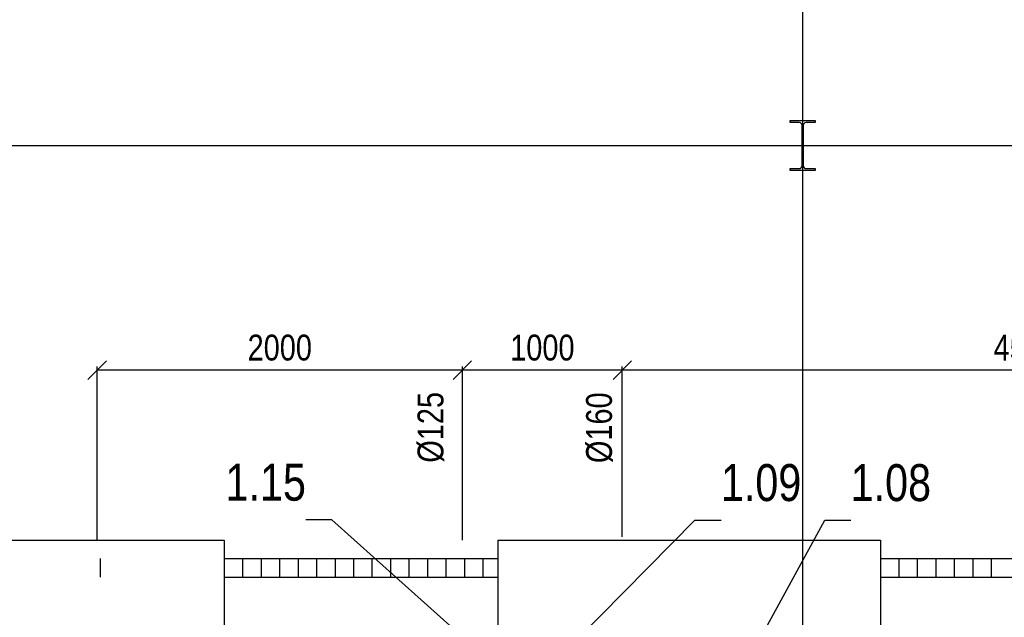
# Model space of a CAD drawing. Header units: millimetres. Extents: x 6491141 to 6692158, y 1846388 to 1929513.
# Tile 227 of 245: x 6664480 to 6669806, y 1903460 to 1906694. Entities that reach past the tile are written whole.
import ezdxf

# ---------------------------------------------------------------- set-up
doc = ezdxf.new("R2010")
doc.units = ezdxf.units.MM
doc.layers.add('Koty VzT', color=7, linetype='Continuous', lineweight=15)
doc.layers.add('Pozice', color=6, linetype='Continuous')
doc.layers.add('Stavba', color=152, linetype='Continuous')
doc.styles.add('romans', font='arial.ttf', dxfattribs={"width": 0.8, "height": 140})
doc.dimstyles.new('koty50', dxfattribs={"dimtxt": 100, "dimasz": 100, "dimexe": 20, "dimexo": 100, "dimgap": 50, "dimtad": 3, "dimdec": 0, "dimtxsty": 'romans', "dimblk": 'OBLIQUE', "dimcen": -3, "dimclrd": 7, "dimclre": 7, "dimclrt": 7, "dimadec": 0, "dimazin": 0, "dimtfac": 1, "dimtdec": 0, "dimtmove": 0, "dimatfit": 3, "dimldrblk": 'OPEN30', "dimfxl": 1, "dimarcsym": 0})
doc.dimstyles.new('pozice50', dxfattribs={"dimtxt": 200, "dimasz": 40, "dimexe": 20, "dimexo": 100, "dimgap": 100, "dimtad": 3, "dimjust": 3, "dimdec": 0, "dimtxsty": 'romans', "dimblk": 'OBLIQUE', "dimcen": -3, "dimclrd": 7, "dimclre": 7, "dimclrt": 6, "dimadec": 0, "dimazin": 0, "dimtfac": 1, "dimtdec": 0, "dimtmove": 0, "dimatfit": 3, "dimldrblk": 'DOT', "dimfxl": 1, "dimarcsym": 0})

# ---------------------------------------------------------------- blocks, each defined once
blk = doc.blocks.new('_Oblique')
at = {"color": 0, "lineweight": -2}
blk.add_line((-0.5, -0.5), (0.5, 0.5), dxfattribs=at)
blk = doc.blocks.new('*D17')
at = {"layer": 'DEFPOINTS', "color": 0, "transparency": 16777216}
for p in [(6667740, 1904797.2), (6672104.5, 1903840.3, -4), (6667740, 1903795.3, -4)]:
    blk.add_point(p, dxfattribs=at)
at = {"layer": 'Koty VzT', "color": 7, "lineweight": -2, "transparency": 16777216}
for p, q in [((6667740, 1903895.3), (6667740, 1904817.2)), ((6672104.5, 1904797.2), (6667740, 1904797.2)), ((6672104.5, 1903940.3), (6672104.5, 1904817.2))]:
    blk.add_line(p, q, dxfattribs=at)
at = {"layer": 'Koty VzT', "color": 7, "lineweight": -2, "transparency": 16777216, "xscale": 100, "yscale": 100, "zscale": 100, "rotation": 180}
blk.add_blockref('_Oblique', (6667740, 1904797.2), dxfattribs=at)
at = {"layer": 'Koty VzT', "color": 7, "lineweight": -2, "transparency": 16777216, "xscale": 100, "yscale": 100, "zscale": 100}
blk.add_blockref('_Oblique', (6672104.5, 1904797.2), dxfattribs=at)
at = {"layer": 'Koty VzT', "color": 7, "transparency": 16777216, "insert": (6669922.3, 1904918.7), "char_height": 140, "attachment_point": 5, "style": 'romans'}
blk.add_mtext('4500', dxfattribs=at)
blk = doc.blocks.new('_Open30')
at = {"color": 0, "linetype": 'ByBlock', "lineweight": -2}
for p, q in [((-1, 0.268), (0, 0)), ((0, 0), (-1, -0.268)), ((0, 0), (-1, 0))]:
    blk.add_line(p, q, dxfattribs=at)
blk = doc.blocks.new('*D18')
at = {"layer": 'DEFPOINTS', "color": 0, "transparency": 16777216}
for p in [(6666874.8, 1904797.2), (6666874.8, 1903777.8, -4), (6667740, 1903795.3, -4)]:
    blk.add_point(p, dxfattribs=at)
at = {"layer": 'Koty VzT', "color": 7, "lineweight": -2, "transparency": 16777216}
for p, q in [((6666874.8, 1903877.8), (6666874.8, 1904817.2)), ((6667740, 1904797.2), (6666874.8, 1904797.2)), ((6667740, 1903895.3), (6667740, 1904817.2))]:
    blk.add_line(p, q, dxfattribs=at)
at = {"layer": 'Koty VzT', "color": 7, "lineweight": -2, "transparency": 16777216, "xscale": 100, "yscale": 100, "zscale": 100, "rotation": 180}
blk.add_blockref('_Oblique', (6666874.8, 1904797.2), dxfattribs=at)
at = {"layer": 'Koty VzT', "color": 7, "lineweight": -2, "transparency": 16777216, "xscale": 100, "yscale": 100, "zscale": 100}
blk.add_blockref('_Oblique', (6667740, 1904797.2), dxfattribs=at)
at = {"layer": 'Koty VzT', "color": 7, "transparency": 16777216, "insert": (6667307.4, 1904918.7), "char_height": 140, "attachment_point": 5, "style": 'romans'}
blk.add_mtext('1000', dxfattribs=at)
blk = doc.blocks.new('*D19')
at = {"layer": 'DEFPOINTS', "color": 0, "transparency": 16777216}
for p in [(6664899, 1904797.2), (6664899, 1903777.8, -4), (6666874.8, 1903777.8, -4)]:
    blk.add_point(p, dxfattribs=at)
at = {"layer": 'Koty VzT', "color": 7, "lineweight": -2, "transparency": 16777216}
for p, q in [((6664899, 1903877.8), (6664899, 1904817.2)), ((6666874.8, 1904797.2), (6664899, 1904797.2)), ((6666874.8, 1903877.8), (6666874.8, 1904817.2))]:
    blk.add_line(p, q, dxfattribs=at)
at = {"layer": 'Koty VzT', "color": 7, "lineweight": -2, "transparency": 16777216, "xscale": 100, "yscale": 100, "zscale": 100, "rotation": 180}
blk.add_blockref('_Oblique', (6664899, 1904797.2), dxfattribs=at)
at = {"layer": 'Koty VzT', "color": 7, "lineweight": -2, "transparency": 16777216, "xscale": 100, "yscale": 100, "zscale": 100}
blk.add_blockref('_Oblique', (6666874.8, 1904797.2), dxfattribs=at)
at = {"layer": 'Koty VzT', "color": 7, "transparency": 16777216, "insert": (6665886.9, 1904918.7), "char_height": 140, "attachment_point": 5, "style": 'romans'}
blk.add_mtext('2000', dxfattribs=at)
blk = doc.blocks.new('_Dot')
at = {"color": 0, "linetype": 'ByBlock', "lineweight": -2}
blk.add_line((-0.5, 0), (-1, 0), dxfattribs=at)
at = {"color": 0, "linetype": 'ByBlock', "const_width": 0.5}
blk.add_lwpolyline([(-0.25, 0, 1), (0.25, 0, 1)], format="xyb", close=True, dxfattribs=at)

msp = doc.modelspace()

# ---------------------------------------------------------------- linework, layer by layer
at = {"layer": 'Stavba'}
for p, q in [((6668715.7, 1895527.8), (6668715.7, 1915586)), ((6668648.2, 1906137.6), (6668648.2, 1906147.8)), ((6668648.2, 1906147.8), (6668783.2, 1906147.8)), ((6668697.4, 1906137.6), (6668648.2, 1906137.6)), ((6668712.4, 1905903), (6668712.4, 1906122.6)), ((6668719, 1906122.6), (6668719, 1905903)), ((6668783.2, 1906137.6), (6668734, 1906137.6)), ((6668783.2, 1906147.8), (6668783.2, 1906137.6)), ((6659583.6, 1906012.8), (6682298.6, 1906012.8)), ((6668648.2, 1905877.8), (6668648.2, 1905888)), ((6668648.2, 1905888), (6668697.4, 1905888)), ((6668783.2, 1905877.8), (6668648.2, 1905877.8)), ((6668734, 1905888), (6668783.2, 1905888)), ((6668783.2, 1905888), (6668783.2, 1905877.8)), ((6663435.7, 1903877.8), (6665585.7, 1903877.8)), ((6665585.7, 1903877.8), (6665585.7, 1903377.8)), ((6667065.7, 1903877.8), (6667065.7, 1903377.8)), ((6667065.7, 1903877.8), (6669135.7, 1903877.8)), ((6669135.7, 1903877.8), (6669135.7, 1903377.8)), ((6664914.5, 1903777.8), (6664914.5, 1903677.8)), ((6665585.7, 1903777.8), (6667065.7, 1903777.8)), ((6665685.7, 1903777.8), (6665685.7, 1903677.8)), ((6665785.7, 1903777.8), (6665785.7, 1903677.8)), ((6665885.7, 1903777.8), (6665885.7, 1903677.8)), ((6665985.7, 1903777.8), (6665985.7, 1903677.8)), ((6666085.7, 1903777.8), (6666085.7, 1903677.8)), ((6666185.7, 1903777.8), (6666185.7, 1903677.8)), ((6666285.7, 1903777.8), (6666285.7, 1903677.8)), ((6666385.7, 1903777.8), (6666385.7, 1903677.8)), ((6666485.7, 1903777.8), (6666485.7, 1903677.8)), ((6666585.7, 1903777.8), (6666585.7, 1903677.8)), ((6666685.7, 1903777.8), (6666685.7, 1903677.8)), ((6666785.7, 1903777.8), (6666785.7, 1903677.8)), ((6666885.7, 1903777.8), (6666885.7, 1903677.8)), ((6666985.7, 1903777.8), (6666985.7, 1903677.8)), ((6669135.7, 1903777.8), (6670610.7, 1903777.8)), ((6669235.7, 1903777.8), (6669235.7, 1903677.8)), ((6669335.7, 1903777.8), (6669335.7, 1903677.8)), ((6669435.7, 1903777.8), (6669435.7, 1903677.8)), ((6669535.7, 1903777.8), (6669535.7, 1903677.8)), ((6669635.7, 1903777.8), (6669635.7, 1903677.8)), ((6669735.7, 1903777.8), (6669735.7, 1903677.8)), ((6665585.7, 1903677.8), (6667065.7, 1903677.8)), ((6669135.7, 1903677.8), (6670610.7, 1903677.8))]:
    msp.add_line(p, q, dxfattribs=at)
for centre, start, end in [((6668697.4, 1906122.6), 0, 90), ((6668734, 1906122.6), 90, 180), ((6668697.4, 1905903), 270, 360), ((6668734, 1905903), 180, 270)]:
    msp.add_arc(centre, 15, start, end, dxfattribs=at)

# ---------------------------------------------------------------- texts
at = {"layer": 'Koty VzT', "char_height": 140, "width": 506.311, "attachment_point": 1, "rotation": 90, "style": 'romans'}
for s, insert in [('{Ø125}', (6666632.1, 1904296.7)), ('{Ø160}', (6667543.8, 1904294.5))]:
    msp.add_mtext(s, dxfattribs=dict(at, insert=insert))
at = {"layer": 'Pozice', "color": 6, "char_height": 200, "style": 'romans'}
for s, insert, width, attachment_point in [('1.15', (6666028.4, 1904088.2), 54.407, 9), ('1.09', (6668273.1, 1904086.2), 119.832, 7), ('1.08', (6668975, 1904085.9), 173.934, 7)]:
    msp.add_mtext(s, dxfattribs=dict(at, insert=insert, width=width, attachment_point=attachment_point))

# ---------------------------------------------------------------- dimensions: what is measured, and where the dimension line sits
at = {"layer": 'Koty VzT'}
for base, p1, p2, text, picture, middle in [((6664899, 1904797.2), (6666874.8, 1903777.8, -4), (6664899, 1903777.8, -4), '2000', '*D19', (6665886.9, 1904918.7)), ((6666874.8, 1904797.2), (6667740, 1903795.3, -4), (6666874.8, 1903777.8, -4), '1000', '*D18', (6667307.4, 1904918.7)), ((6667740, 1904797.2), (6672104.5, 1903840.3, -4), (6667740, 1903795.3, -4), '4500', '*D17', (6669922.3, 1904918.7))]:
    dim = msp.add_linear_dim(base=base, p1=p1, p2=p2, text=text, dimstyle='koty50', dxfattribs=at)
    dim.commit()
    dim.dimension.update_dxf_attribs({"geometry": picture, "text_midpoint": middle})

# ---------------------------------------------------------------- leaders
at = {"layer": 'Pozice', "annotation_type": 0, "has_hookline": 1}
for points, hookline_direction in [([(6667129.6, 1903127.7), (6666168.4, 1903988.2), (6666128.4, 1903988.2)], 1), ([(6667342, 1903184.4), (6668133.1, 1903986.2), (6668173.1, 1903986.2)], 0), ([(6668144.3, 1902717.3), (6668835, 1903985.9), (6668875, 1903985.9)], 0)]:
    msp.add_leader(points, dimstyle='pozice50', override={"dimtad": 1}, dxfattribs=dict(at, hookline_direction=hookline_direction))

doc.saveas('drawing.dxf')
